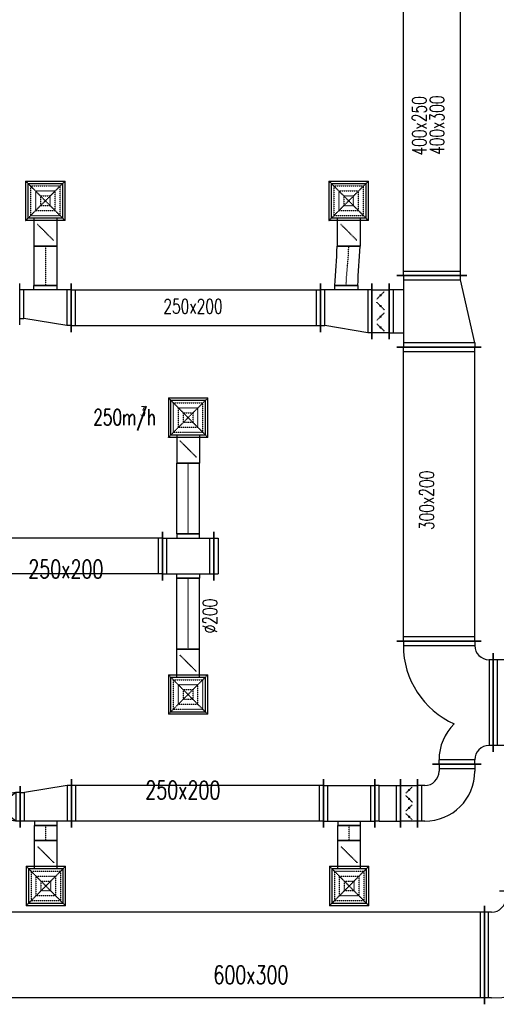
# Model space of a CAD drawing. Extents: x -7228 to 74941, y -112898 to 85621.
# Tile 55 of 256: x 33464 to 33798, y -55153 to -54464. Entities that reach past the tile are written whole.
import ezdxf

# ---------------------------------------------------------------- set-up
doc = ezdxf.new("R2010")
doc.units = 0
doc.linetypes.add('DASHDOT', pattern=[1, 0.5, -0.25, 0, -0.25])
doc.linetypes.add('DASHED', pattern=[0.75, 0.5, -0.25])
doc.layers.get('0').update_dxf_attribs({"color": 101, "linetype": 'CONTINUOUS'})
for name, color, linetype in [('BB-went-opis', 8, 'CONTINUOUS'), ('E35', 6, 'CONTINUOUS'), ('FLUID-N17', 7, 'CONTINUOUS'), ('FLUID-N17-SYM', 7, 'CONTINUOUS'), ('FLUID-W17', 7, 'CONTINUOUS'), ('FLUID-W17-SYM', 7, 'CONTINUOUS')]:
    doc.layers.add(name, color=color, linetype=linetype)
doc.styles.add('tab-bud$0$ROMANS', font='romans', dxfattribs={"width": 0.7})
doc.linetypes.add('ZIGZAG', pattern='A,0.00254,-5.08,[131,ltypeshp.shx,S=5.08,R=0,X=-5.08,Y=0],-10.16,[131,ltypeshp.shx,S=5.08,R=180,X=5.08,Y=0],-5.08', length=20.32254)

# ---------------------------------------------------------------- blocks, each defined once
blk = doc.blocks.new('*U5170')
at = {"color": 0, "linetype": 'ByBlock', "lineweight": -2, "ltscale": 2}
for p, q in [((350, 350), (400, 350)), ((350, -250), (400, -250)), ((-350, -400), (-350, -350)), ((250, -400), (250, -350))]:
    blk.add_line(p, q, dxfattribs=at)
at = {"color": 4, "linetype": 'Continuous', "ltscale": 2}
for p, q in [((370, 350), (370, -250)), ((250, -370), (-350, -370))]:
    blk.add_line(p, q, dxfattribs=at)
at = {"color": 5, "linetype": 'Continuous', "lineweight": -2, "ltscale": 2}
for p, q in [((400, 395), (400, -295)), ((295, -400), (-395, -400))]:
    blk.add_line(p, q, dxfattribs=at)
at = {"color": 0, "linetype": 'ByBlock', "lineweight": -2, "ltscale": 2}
for radius in [700, 100]:
    blk.add_arc((350, -350), radius, 90, 180, dxfattribs=at)
blk = doc.blocks.new('*U5171')
at = {"color": 5, "linetype": 'Continuous', "lineweight": -2, "ltscale": 2}
for p, q in [((-3055, -345), (-3055, 345)), ((3055, 345), (3055, -345))]:
    blk.add_line(p, q, dxfattribs=at)
at = {"color": 0, "linetype": 'ByBlock', "lineweight": -2, "ltscale": 2}
for p, q in [((-3055, 300), (3055, 300)), ((-3055, -300), (3055, -300))]:
    blk.add_line(p, q, dxfattribs=at)
at = {"color": 4, "linetype": 'Continuous', "ltscale": 2}
for p, q in [((-3025, -300), (-3025, 300)), ((3025, 300), (3025, -300))]:
    blk.add_line(p, q, dxfattribs=at)
blk = doc.blocks.new('*U5187')
at = {"color": 4, "linetype": 'Continuous', "ltscale": 2}
for p, q in [((-138.5, 138.5), (138.5, 138.5)), ((-138.5, 138.5), (-138.5, -138.5)), ((138.5, -138.5), (138.5, 138.5)), ((138.5, -138.5), (-138.5, -138.5))]:
    blk.add_line(p, q, dxfattribs=at)
at = {"color": 4, "linetype": 'DASHED', "ltscale": 2}
for p, q in [((-138.5, 138.5), (0, 0)), ((138.5, 138.5), (0, 0)), ((-103.9, 103.9), (103.9, 103.9)), ((-103.9, 103.9), (-103.9, -103.9)), ((-69.2, 69.2), (69.2, 69.2)), ((-69.2, 69.2), (-69.2, -69.2)), ((69.2, -69.2), (69.2, 69.2)), ((103.9, -103.9), (103.9, 103.9)), ((-138.5, -138.5), (0, 0)), ((-34.6, 34.6), (34.6, 34.6)), ((-34.6, 34.6), (-34.6, -34.6)), ((138.5, -138.5), (0, 0)), ((34.6, -34.6), (34.6, 34.6)), ((34.6, -34.6), (-34.6, -34.6)), ((103.9, -103.9), (-103.9, -103.9)), ((69.2, -69.2), (-69.2, -69.2)), ((0, -219), (-56.6, -162.4)), ((0, -219), (56.6, -275.6))]:
    blk.add_line(p, q, dxfattribs=at)
at = {"color": 0, "linetype": 'ByBlock', "lineweight": -2, "ltscale": 2}
for p, q in [((-120, -120), (-120, 120)), ((120, 120), (-120, 120)), ((120, 120), (120, -120)), ((-120, -120), (120, -120)), ((-80, -120), (-80, -318)), ((80, -120), (80, -318))]:
    blk.add_line(p, q, dxfattribs=at)
at = {"color": 5, "linetype": 'Continuous', "lineweight": -2, "ltscale": 2}
blk.add_line((80, -318), (-80, -318), dxfattribs=at)
at = {"color": 4, "linetype": 'Continuous', "ltscale": 2}
blk.add_lwpolyline([(-2.5, -219, 5, 5, 1), (2.5, -219, 5, 5, 1)], format="xyseb", close=True, dxfattribs=at)
blk = doc.blocks.new('*U5186')
at = {"color": 4, "linetype": 'Continuous', "ltscale": 2}
for p, q in [((-138.5, 138.5), (138.5, 138.5)), ((-138.5, 138.5), (-138.5, -138.5)), ((138.5, -138.5), (138.5, 138.5)), ((138.5, -138.5), (-138.5, -138.5))]:
    blk.add_line(p, q, dxfattribs=at)
at = {"color": 4, "linetype": 'DASHED', "ltscale": 2}
for p, q in [((-138.5, 138.5), (0, 0)), ((138.5, 138.5), (0, 0)), ((-103.9, 103.9), (103.9, 103.9)), ((-103.9, 103.9), (-103.9, -103.9)), ((-69.2, 69.2), (69.2, 69.2)), ((-69.2, 69.2), (-69.2, -69.2)), ((69.2, -69.2), (69.2, 69.2)), ((103.9, -103.9), (103.9, 103.9)), ((-138.5, -138.5), (0, 0)), ((-34.6, 34.6), (34.6, 34.6)), ((-34.6, 34.6), (-34.6, -34.6)), ((138.5, -138.5), (0, 0)), ((34.6, -34.6), (34.6, 34.6)), ((34.6, -34.6), (-34.6, -34.6)), ((103.9, -103.9), (-103.9, -103.9)), ((69.2, -69.2), (-69.2, -69.2)), ((0, -219), (-56.6, -162.4)), ((0, -219), (56.6, -275.6))]:
    blk.add_line(p, q, dxfattribs=at)
at = {"color": 0, "linetype": 'ByBlock', "lineweight": -2, "ltscale": 2}
for p, q in [((-120, -120), (-120, 120)), ((120, 120), (-120, 120)), ((120, 120), (120, -120)), ((-120, -120), (120, -120)), ((-80, -120), (-80, -318)), ((80, -120), (80, -318))]:
    blk.add_line(p, q, dxfattribs=at)
at = {"color": 5, "linetype": 'Continuous', "lineweight": -2, "ltscale": 2}
blk.add_line((80, -318), (-80, -318), dxfattribs=at)
at = {"color": 4, "linetype": 'Continuous', "ltscale": 2}
blk.add_lwpolyline([(-2.5, -219, 5, 5, 1), (2.5, -219, 5, 5, 1)], format="xyseb", close=True, dxfattribs=at)
blk = doc.blocks.new('*U5190')
at = {"color": 5, "linetype": 'Continuous', "lineweight": -2, "ltscale": 2}
for p, q in [((-180, -170), (-180, 170)), ((-80, 155), (80, 155)), ((180, 170), (180, -170)), ((80, -155), (-80, -155))]:
    blk.add_line(p, q, dxfattribs=at)
at = {"color": 0, "linetype": 'ByBlock', "lineweight": -2, "ltscale": 2}
for p, q in [((-80, 155), (-80, 125)), ((80, 125), (80, 155)), ((-180, 125), (180, 125)), ((-180, -125), (180, -125)), ((-80, -155), (-80, -125)), ((80, -125), (80, -155))]:
    blk.add_line(p, q, dxfattribs=at)
at = {"color": 4, "linetype": 'Continuous', "ltscale": 2}
for p, q in [((-150, -125), (-150, 125)), ((150, 125), (150, -125))]:
    blk.add_line(p, q, dxfattribs=at)
blk = doc.blocks.new('*U5192')
at = {"color": 5, "linetype": 'Continuous', "lineweight": -2, "ltscale": 2}
for p, q in [((-670.5, -170), (-670.5, 170)), ((670.5, 170), (670.5, -170))]:
    blk.add_line(p, q, dxfattribs=at)
at = {"color": 0, "linetype": 'ByBlock', "lineweight": -2, "ltscale": 2}
for p, q in [((-670.5, 125), (670.5, 125)), ((-670.5, -125), (670.5, -125))]:
    blk.add_line(p, q, dxfattribs=at)
at = {"color": 4, "linetype": 'Continuous', "ltscale": 2}
for p, q in [((-640.5, -125), (-640.5, 125)), ((640.5, 125), (640.5, -125))]:
    blk.add_line(p, q, dxfattribs=at)
blk = doc.blocks.new('*U5197')
at = {"color": 5, "linetype": 'Continuous', "lineweight": -2, "ltscale": 2}
for p, q in [((-80, 0), (80, 0)), ((80, -495.9), (-80, -495.9))]:
    blk.add_line(p, q, dxfattribs=at)
at = {"color": 5, "linetype": 'ZIGZAG', "lineweight": -2, "ltscale": 0.4}
for points in [[(80, -495.9), (80, 0)], [(-80, -495.9), (-80, 0)]]:
    blk.add_spline(points, degree=3, dxfattribs=at)
at = {"layer": 'FLUID-N17-SYM', "color": 2, "linetype": 'DASHDOT', "ltscale": 2, "start_tangent": (0, 1), "end_tangent": (0, 1)}
blk.add_spline([(0, -495.9), (0, 0)], degree=3, dxfattribs=at)
blk = doc.blocks.new('*U5198')
at = {"color": 5, "linetype": 'Continuous', "lineweight": -2, "ltscale": 2}
for p, q in [((-80, 0), (80, 0)), ((80, -495.9), (-80, -495.9))]:
    blk.add_line(p, q, dxfattribs=at)
at = {"color": 5, "linetype": 'ZIGZAG', "lineweight": -2, "ltscale": 0.4}
for points in [[(-80, -495.9), (-80, 0)], [(80, -495.9), (80, 0)]]:
    blk.add_spline(points, degree=3, dxfattribs=at)
at = {"layer": 'FLUID-N17-SYM', "color": 2, "linetype": 'DASHDOT', "ltscale": 2, "start_tangent": (0, 1), "end_tangent": (0, 1)}
blk.add_spline([(0, -495.9), (0, 0)], degree=3, dxfattribs=at)
blk = doc.blocks.new('*U5199')
at = {"color": 5, "linetype": 'Continuous', "lineweight": -2, "ltscale": 2}
blk.add_line((0, -170), (0, 170), dxfattribs=at)
at = {"color": 0, "linetype": 'ByBlock', "lineweight": -2, "ltscale": 2}
for p, q in [((0, 125), (30, 125)), ((30, 125), (30, -125)), ((0, -125), (30, -125))]:
    blk.add_line(p, q, dxfattribs=at)
blk = doc.blocks.new('*U5376')
at = {"color": 1, "linetype": 'Continuous', "lineweight": -2, "ltscale": 2}
for p, q in [((-732.5, -345), (-732.5, 345)), ((732.5, 345), (732.5, -345))]:
    blk.add_line(p, q, dxfattribs=at)
at = {"color": 0, "linetype": 'ByBlock', "lineweight": -2, "ltscale": 2}
for p, q in [((-732.5, 300), (732.5, 300)), ((-732.5, -300), (732.5, -300))]:
    blk.add_line(p, q, dxfattribs=at)
at = {"color": 4, "linetype": 'Continuous', "ltscale": 2}
for p, q in [((-702.5, -300), (-702.5, 300)), ((702.5, 300), (702.5, -300))]:
    blk.add_line(p, q, dxfattribs=at)
blk = doc.blocks.new('*U5377')
at = {"color": 1, "linetype": 'Continuous', "lineweight": -2, "ltscale": 2}
for p, q in [((430, 360), (430, -230)), ((-430, -230), (-430, 110)), ((345, -315), (-345, -315))]:
    blk.add_line(p, q, dxfattribs=at)
at = {"color": 4, "linetype": 'Continuous', "ltscale": 2}
for p, q in [((400, 315), (400, -185)), ((-400, -185), (-400, 65)), ((300, -285), (-300, -285))]:
    blk.add_line(p, q, dxfattribs=at)
at = {"color": 0, "linetype": 'ByBlock', "lineweight": -2, "ltscale": 2}
for p, q in [((430, 315), (400, 315)), ((-430, 65), (-400, 65)), ((-430, -185), (-400, -185)), ((430, -185), (400, -185)), ((-300, -315), (-300, -285)), ((300, -315), (300, -285))]:
    blk.add_line(p, q, dxfattribs=at)
for centre, radius, start, end in [((400, -285), 600, 90, 156.07294), ((-400, -285), 350, 44.04863, 90), ((-400, -285), 100, 0, 90), ((400, -285), 100, 90, 180)]:
    blk.add_arc(centre, radius, start, end, dxfattribs=at)
blk = doc.blocks.new('*U5378')
at = {"color": 1, "linetype": 'Continuous', "lineweight": -2, "ltscale": 2}
for p, q in [((225, 220), (225, -120)), ((120, -225), (-220, -225))]:
    blk.add_line(p, q, dxfattribs=at)
at = {"color": 0, "linetype": 'ByBlock', "lineweight": -2, "ltscale": 2}
for p, q in [((175, 175), (225, 175)), ((175, -75), (225, -75)), ((-175, -225), (-175, -175)), ((75, -225), (75, -175))]:
    blk.add_line(p, q, dxfattribs=at)
at = {"color": 4, "linetype": 'Continuous', "ltscale": 2}
for p, q in [((195, 175), (195, -75)), ((75, -195), (-175, -195))]:
    blk.add_line(p, q, dxfattribs=at)
at = {"color": 0, "linetype": 'ByBlock', "lineweight": -2, "ltscale": 2}
for radius in [350, 100]:
    blk.add_arc((175, -175), radius, 90, 180, dxfattribs=at)
blk = doc.blocks.new('*U5379')
at = {"color": 1, "linetype": 'Continuous', "lineweight": -2, "ltscale": 2}
for p, q in [((-60, -170), (-60, 170)), ((60, 170), (60, -170))]:
    blk.add_line(p, q, dxfattribs=at)
at = {"color": 0, "linetype": 'ByBlock', "lineweight": -2, "ltscale": 2}
for p, q in [((-60, 125), (60, 125)), ((60, -125), (-60, -125))]:
    blk.add_line(p, q, dxfattribs=at)
at = {"color": 4, "linetype": 'DASHED', "ltscale": 2}
for p, q in [((0, 93.8), (-22.1, 115.8)), ((0, 93.8), (22.1, 71.7)), ((0, 31.2), (-22.1, 9.2)), ((0, 31.2), (22.1, 53.3)), ((0, -31.2), (-22.1, -9.2)), ((0, -31.2), (22.1, -53.3)), ((0, -93.8), (-22.1, -115.8)), ((0, -93.8), (22.1, -71.7))]:
    blk.add_line(p, q, dxfattribs=at)
at = {"color": 4, "linetype": 'Continuous', "ltscale": 2}
for points in [[(-4, 93.8, 8, 8, 1), (4, 93.8, 8, 8, 1)], [(-4, 31.2, 8, 8, 1), (4, 31.2, 8, 8, 1)], [(-4, -31.2, 8, 8, 1), (4, -31.2, 8, 8, 1)], [(-4, -93.8, 8, 8, 1), (4, -93.8, 8, 8, 1)]]:
    blk.add_lwpolyline(points, format="xyseb", close=True, dxfattribs=at)
blk = doc.blocks.new('*U5380')
at = {"color": 1, "linetype": 'Continuous', "lineweight": -2, "ltscale": 2}
for p, q in [((-180, -170), (-180, 170)), ((180, 170), (180, -170)), ((80, -155), (-80, -155))]:
    blk.add_line(p, q, dxfattribs=at)
at = {"color": 0, "linetype": 'ByBlock', "lineweight": -2, "ltscale": 2}
for p, q in [((-180, 125), (180, 125)), ((-180, -125), (180, -125)), ((-80, -125), (-80, -155)), ((80, -155), (80, -125))]:
    blk.add_line(p, q, dxfattribs=at)
at = {"color": 4, "linetype": 'Continuous', "ltscale": 2}
for p, q in [((-150, -125), (-150, 125)), ((150, 125), (150, -125))]:
    blk.add_line(p, q, dxfattribs=at)
blk = doc.blocks.new('*U5381')
at = {"color": 1, "linetype": 'Continuous', "lineweight": -2, "ltscale": 2}
for p, q in [((-90, -170), (-90, 170)), ((90, 170), (90, -170))]:
    blk.add_line(p, q, dxfattribs=at)
at = {"color": 0, "linetype": 'ByBlock', "lineweight": -2, "ltscale": 2}
for p, q in [((-60, 125), (-90, 125)), ((-60, 125), (60, 125)), ((60, 125), (90, 125)), ((-60, -125), (-90, -125)), ((-60, -125), (60, -125)), ((60, -125), (90, -125))]:
    blk.add_line(p, q, dxfattribs=at)
at = {"color": 4, "linetype": 'Continuous', "ltscale": 2}
for p, q in [((-60, -125), (-60, 125)), ((60, 125), (60, -125))]:
    blk.add_line(p, q, dxfattribs=at)
blk = doc.blocks.new('*U5382')
at = {"color": 4, "linetype": 'Continuous', "ltscale": 2}
for p, q in [((-138.5, 138.5), (138.5, 138.5)), ((-138.5, 138.5), (-138.5, -138.5)), ((138.5, -138.5), (138.5, 138.5)), ((138.5, -138.5), (-138.5, -138.5))]:
    blk.add_line(p, q, dxfattribs=at)
at = {"color": 4, "linetype": 'DASHED', "ltscale": 2}
for p, q in [((-138.5, 138.5), (0, 0)), ((138.5, 138.5), (0, 0)), ((-103.9, 103.9), (103.9, 103.9)), ((-103.9, 103.9), (-103.9, -103.9)), ((-69.2, 69.2), (69.2, 69.2)), ((-69.2, 69.2), (-69.2, -69.2)), ((69.2, -69.2), (69.2, 69.2)), ((103.9, -103.9), (103.9, 103.9)), ((-138.5, -138.5), (0, 0)), ((-34.6, 34.6), (34.6, 34.6)), ((-34.6, 34.6), (-34.6, -34.6)), ((138.5, -138.5), (0, 0)), ((34.6, -34.6), (34.6, 34.6)), ((34.6, -34.6), (-34.6, -34.6)), ((103.9, -103.9), (-103.9, -103.9)), ((69.2, -69.2), (-69.2, -69.2)), ((0, -219), (-56.6, -162.4)), ((0, -219), (56.6, -275.6))]:
    blk.add_line(p, q, dxfattribs=at)
at = {"color": 0, "linetype": 'ByBlock', "lineweight": -2, "ltscale": 2}
for p, q in [((-120, -120), (-120, 120)), ((120, 120), (-120, 120)), ((120, 120), (120, -120)), ((-120, -120), (120, -120)), ((-80, -120), (-80, -318)), ((80, -120), (80, -318))]:
    blk.add_line(p, q, dxfattribs=at)
at = {"color": 1, "linetype": 'Continuous', "lineweight": -2, "ltscale": 2}
blk.add_line((80, -318), (-80, -318), dxfattribs=at)
at = {"color": 4, "linetype": 'Continuous', "ltscale": 2}
blk.add_lwpolyline([(-2.5, -219, 5, 5, 1), (2.5, -219, 5, 5, 1)], format="xyseb", close=True, dxfattribs=at)
blk = doc.blocks.new('*U5383')
at = {"color": 1, "linetype": 'Continuous', "lineweight": -2, "ltscale": 2}
for p, q in [((-882.5, -170), (-882.5, 170)), ((882.5, 170), (882.5, -170))]:
    blk.add_line(p, q, dxfattribs=at)
at = {"color": 0, "linetype": 'ByBlock', "lineweight": -2, "ltscale": 2}
for p, q in [((-882.5, 125), (882.5, 125)), ((-882.5, -125), (882.5, -125))]:
    blk.add_line(p, q, dxfattribs=at)
at = {"color": 4, "linetype": 'Continuous', "ltscale": 2}
for p, q in [((-852.5, -125), (-852.5, 125)), ((852.5, 125), (852.5, -125))]:
    blk.add_line(p, q, dxfattribs=at)
blk = doc.blocks.new('*U5384')
at = {"color": 1, "linetype": 'Continuous', "lineweight": -2, "ltscale": 2}
for p, q in [((180, 170), (180, -170)), ((-180, -170), (-180, 120)), ((80, -155), (-80, -155))]:
    blk.add_line(p, q, dxfattribs=at)
at = {"color": 0, "linetype": 'ByBlock', "lineweight": -2, "ltscale": 2}
for p, q in [((-180, 75), (-150, 75)), ((150, 125), (-150, 75)), ((180, 125), (150, 125)), ((180, -125), (-180, -125)), ((-80, -125), (-80, -155)), ((80, -155), (80, -125))]:
    blk.add_line(p, q, dxfattribs=at)
at = {"color": 4, "linetype": 'Continuous', "ltscale": 2}
for p, q in [((-150, -125), (-150, 75)), ((150, 125), (150, -125))]:
    blk.add_line(p, q, dxfattribs=at)
blk = doc.blocks.new('*U5385')
at = {"color": 1, "linetype": 'Continuous', "lineweight": -2, "ltscale": 2}
for p, q in [((-100, -145), (-100, 145)), ((100, 80), (100, -80))]:
    blk.add_line(p, q, dxfattribs=at)
at = {"color": 0, "linetype": 'ByBlock', "lineweight": -2, "ltscale": 2}
for p, q in [((-100, 100), (-70, 100)), ((-70, 100), (60, 80)), ((60, 80), (100, 80)), ((-100, -100), (-70, -100)), ((-70, -100), (60, -80)), ((60, -80), (100, -80))]:
    blk.add_line(p, q, dxfattribs=at)
at = {"color": 4, "linetype": 'Continuous', "ltscale": 2}
for p, q in [((-70, -100), (-70, 100)), ((-70, 100), (60, 0)), ((60, 80), (60, -80)), ((-70, -100), (60, 0))]:
    blk.add_line(p, q, dxfattribs=at)
blk = doc.blocks.new('*U5388')
at = {"color": 4, "linetype": 'Continuous', "ltscale": 2}
for p, q in [((-138.5, 138.5), (138.5, 138.5)), ((-138.5, 138.5), (-138.5, -138.5)), ((138.5, -138.5), (138.5, 138.5)), ((138.5, -138.5), (-138.5, -138.5))]:
    blk.add_line(p, q, dxfattribs=at)
at = {"color": 4, "linetype": 'DASHED', "ltscale": 2}
for p, q in [((-138.5, 138.5), (0, 0)), ((138.5, 138.5), (0, 0)), ((-103.9, 103.9), (103.9, 103.9)), ((-103.9, 103.9), (-103.9, -103.9)), ((-69.2, 69.2), (69.2, 69.2)), ((-69.2, 69.2), (-69.2, -69.2)), ((69.2, -69.2), (69.2, 69.2)), ((103.9, -103.9), (103.9, 103.9)), ((-138.5, -138.5), (0, 0)), ((-34.6, 34.6), (34.6, 34.6)), ((-34.6, 34.6), (-34.6, -34.6)), ((138.5, -138.5), (0, 0)), ((34.6, -34.6), (34.6, 34.6)), ((34.6, -34.6), (-34.6, -34.6)), ((103.9, -103.9), (-103.9, -103.9)), ((69.2, -69.2), (-69.2, -69.2)), ((0, -219), (-56.6, -162.4)), ((0, -219), (56.6, -275.6))]:
    blk.add_line(p, q, dxfattribs=at)
at = {"color": 0, "linetype": 'ByBlock', "lineweight": -2, "ltscale": 2}
for p, q in [((-120, -120), (-120, 120)), ((120, 120), (-120, 120)), ((120, 120), (120, -120)), ((-120, -120), (120, -120)), ((-80, -120), (-80, -318)), ((80, -120), (80, -318))]:
    blk.add_line(p, q, dxfattribs=at)
at = {"color": 1, "linetype": 'Continuous', "lineweight": -2, "ltscale": 2}
blk.add_line((80, -318), (-80, -318), dxfattribs=at)
at = {"color": 4, "linetype": 'Continuous', "ltscale": 2}
blk.add_lwpolyline([(-2.5, -219, 5, 5, 1), (2.5, -219, 5, 5, 1)], format="xyseb", close=True, dxfattribs=at)
blk = doc.blocks.new('*U5390')
at = {"color": 1, "linetype": 'Continuous', "lineweight": -2, "ltscale": 2}
for p, q in [((-1029, -295), (-1029, 295)), ((1029, 295), (1029, -295))]:
    blk.add_line(p, q, dxfattribs=at)
at = {"color": 0, "linetype": 'ByBlock', "lineweight": -2, "ltscale": 2}
for p, q in [((-1029, 250), (1029, 250)), ((-1029, -250), (1029, -250))]:
    blk.add_line(p, q, dxfattribs=at)
at = {"color": 4, "linetype": 'Continuous', "ltscale": 2}
for p, q in [((-999, -250), (-999, 250)), ((999, 250), (999, -250))]:
    blk.add_line(p, q, dxfattribs=at)
blk = doc.blocks.new('*U5391')
at = {"color": 1, "linetype": 'Continuous', "lineweight": -2, "ltscale": 2}
for p, q in [((250, 295), (250, -295)), ((-250, -295), (-250, 195)), ((195, -350), (-195, -350))]:
    blk.add_line(p, q, dxfattribs=at)
at = {"color": 0, "linetype": 'ByBlock', "lineweight": -2, "ltscale": 2}
for p, q in [((220, 250), (-220, 150)), ((220, 250), (250, 250)), ((-220, 150), (-250, 150)), ((-250, -250), (250, -250)), ((-150, -250), (-150, -350)), ((150, -350), (150, -250))]:
    blk.add_line(p, q, dxfattribs=at)
at = {"color": 4, "linetype": 'Continuous', "ltscale": 2}
for p, q in [((220, 250), (220, -250)), ((-220, -250), (-220, 150)), ((150, -320), (-150, -320))]:
    blk.add_line(p, q, dxfattribs=at)
blk = doc.blocks.new('*U5396')
at = {"color": 1, "linetype": 'Continuous', "lineweight": -2, "ltscale": 2}
for p, q in [((-180, -195), (-180, 195)), ((180, 145), (180, -195)), ((80, -180), (-80, -180))]:
    blk.add_line(p, q, dxfattribs=at)
at = {"color": 0, "linetype": 'ByBlock', "lineweight": -2, "ltscale": 2}
for p, q in [((-180, 150), (-150, 150)), ((-150, 150), (150, 100)), ((180, 100), (150, 100)), ((-180, -150), (180, -150)), ((-80, -180), (-80, -150)), ((80, -150), (80, -180))]:
    blk.add_line(p, q, dxfattribs=at)
at = {"color": 4, "linetype": 'Continuous', "ltscale": 2}
for p, q in [((-150, -150), (-150, 150)), ((150, 100), (150, -150))]:
    blk.add_line(p, q, dxfattribs=at)
blk = doc.blocks.new('*U5397')
at = {"color": 1, "linetype": 'Continuous', "lineweight": -2, "ltscale": 2}
for p, q in [((-180, -170), (-180, 170)), ((180, 120), (180, -170)), ((80, -155), (-80, -155))]:
    blk.add_line(p, q, dxfattribs=at)
at = {"color": 0, "linetype": 'ByBlock', "lineweight": -2, "ltscale": 2}
for p, q in [((-180, 125), (-150, 125)), ((-150, 125), (150, 75)), ((180, 75), (150, 75)), ((-180, -125), (180, -125)), ((-80, -155), (-80, -125)), ((80, -125), (80, -155))]:
    blk.add_line(p, q, dxfattribs=at)
at = {"color": 4, "linetype": 'Continuous', "ltscale": 2}
for p, q in [((-150, -125), (-150, 125)), ((150, 75), (150, -125))]:
    blk.add_line(p, q, dxfattribs=at)
blk = doc.blocks.new('*U5402')
at = {"color": 4, "linetype": 'Continuous', "ltscale": 2}
for p, q in [((-138.5, 138.5), (138.5, 138.5)), ((-138.5, 138.5), (-138.5, -138.5)), ((138.5, -138.5), (138.5, 138.5)), ((138.5, -138.5), (-138.5, -138.5))]:
    blk.add_line(p, q, dxfattribs=at)
at = {"color": 4, "linetype": 'DASHED', "ltscale": 2}
for p, q in [((-138.5, 138.5), (0, 0)), ((138.5, 138.5), (0, 0)), ((-103.9, 103.9), (103.9, 103.9)), ((-103.9, 103.9), (-103.9, -103.9)), ((-69.2, 69.2), (69.2, 69.2)), ((-69.2, 69.2), (-69.2, -69.2)), ((69.2, -69.2), (69.2, 69.2)), ((103.9, -103.9), (103.9, 103.9)), ((-138.5, -138.5), (0, 0)), ((-34.6, 34.6), (34.6, 34.6)), ((-34.6, 34.6), (-34.6, -34.6)), ((138.5, -138.5), (0, 0)), ((34.6, -34.6), (34.6, 34.6)), ((34.6, -34.6), (-34.6, -34.6)), ((103.9, -103.9), (-103.9, -103.9)), ((69.2, -69.2), (-69.2, -69.2)), ((0, -219), (-56.6, -162.4)), ((0, -219), (56.6, -275.6))]:
    blk.add_line(p, q, dxfattribs=at)
at = {"color": 0, "linetype": 'ByBlock', "lineweight": -2, "ltscale": 2}
for p, q in [((-120, -120), (-120, 120)), ((120, 120), (-120, 120)), ((120, 120), (120, -120)), ((-120, -120), (120, -120)), ((-80, -120), (-80, -318)), ((80, -120), (80, -318))]:
    blk.add_line(p, q, dxfattribs=at)
at = {"color": 1, "linetype": 'Continuous', "lineweight": -2, "ltscale": 2}
blk.add_line((80, -318), (-80, -318), dxfattribs=at)
at = {"color": 4, "linetype": 'Continuous', "ltscale": 2}
blk.add_lwpolyline([(-2.5, -219, 5, 5, 1), (2.5, -219, 5, 5, 1)], format="xyseb", close=True, dxfattribs=at)
blk = doc.blocks.new('*U5405')
at = {"color": 4, "linetype": 'Continuous', "ltscale": 2}
for p, q in [((-138.5, 138.5), (138.5, 138.5)), ((-138.5, 138.5), (-138.5, -138.5)), ((138.5, -138.5), (138.5, 138.5)), ((138.5, -138.5), (-138.5, -138.5))]:
    blk.add_line(p, q, dxfattribs=at)
at = {"color": 4, "linetype": 'DASHED', "ltscale": 2}
for p, q in [((-138.5, 138.5), (0, 0)), ((138.5, 138.5), (0, 0)), ((-103.9, 103.9), (103.9, 103.9)), ((-103.9, 103.9), (-103.9, -103.9)), ((-69.2, 69.2), (69.2, 69.2)), ((-69.2, 69.2), (-69.2, -69.2)), ((69.2, -69.2), (69.2, 69.2)), ((103.9, -103.9), (103.9, 103.9)), ((-138.5, -138.5), (0, 0)), ((-34.6, 34.6), (34.6, 34.6)), ((-34.6, 34.6), (-34.6, -34.6)), ((138.5, -138.5), (0, 0)), ((34.6, -34.6), (34.6, 34.6)), ((34.6, -34.6), (-34.6, -34.6)), ((103.9, -103.9), (-103.9, -103.9)), ((69.2, -69.2), (-69.2, -69.2)), ((0, -219), (-56.6, -162.4)), ((0, -219), (56.6, -275.6))]:
    blk.add_line(p, q, dxfattribs=at)
at = {"color": 0, "linetype": 'ByBlock', "lineweight": -2, "ltscale": 2}
for p, q in [((-120, -120), (-120, 120)), ((120, 120), (-120, 120)), ((120, 120), (120, -120)), ((-120, -120), (120, -120)), ((-80, -120), (-80, -318)), ((80, -120), (80, -318))]:
    blk.add_line(p, q, dxfattribs=at)
at = {"color": 1, "linetype": 'Continuous', "lineweight": -2, "ltscale": 2}
blk.add_line((80, -318), (-80, -318), dxfattribs=at)
at = {"color": 4, "linetype": 'Continuous', "ltscale": 2}
blk.add_lwpolyline([(-2.5, -219, 5, 5, 1), (2.5, -219, 5, 5, 1)], format="xyseb", close=True, dxfattribs=at)
blk = doc.blocks.new('*U5392')
at = {"color": 1, "linetype": 'Continuous', "lineweight": -2, "ltscale": 2}
for p, q in [((-80, 275.1), (80, 275.1)), ((80, 0), (-80, 0))]:
    blk.add_line(p, q, dxfattribs=at)
at = {"color": 1, "linetype": 'ZIGZAG', "lineweight": -2, "ltscale": 0.4}
for points in [[(-80, 275.1), (-80, 0)], [(80, 275.1), (80, 0)]]:
    blk.add_spline(points, degree=3, dxfattribs=at)
at = {"layer": 'FLUID-W17-SYM', "color": 2, "linetype": 'DASHDOT', "ltscale": 2, "start_tangent": (0, -1), "end_tangent": (0, -1)}
blk.add_spline([(0, 275.1), (0, 0)], degree=3, dxfattribs=at)
blk = doc.blocks.new('*U5406')
at = {"color": 1, "linetype": 'Continuous', "lineweight": -2, "ltscale": 2}
for p, q in [((-874, -170), (-874, 170)), ((874, 170), (874, -170))]:
    blk.add_line(p, q, dxfattribs=at)
at = {"color": 0, "linetype": 'ByBlock', "lineweight": -2, "ltscale": 2}
for p, q in [((-874, 125), (874, 125)), ((-874, -125), (874, -125))]:
    blk.add_line(p, q, dxfattribs=at)
at = {"color": 4, "linetype": 'Continuous', "ltscale": 2}
for p, q in [((-844, -125), (-844, 125)), ((844, 125), (844, -125))]:
    blk.add_line(p, q, dxfattribs=at)
blk = doc.blocks.new('*U5407')
at = {"color": 1, "linetype": 'Continuous', "lineweight": -2, "ltscale": 2}
for p, q in [((-60, -195), (-60, 195)), ((60, 195), (60, -195))]:
    blk.add_line(p, q, dxfattribs=at)
at = {"color": 0, "linetype": 'ByBlock', "lineweight": -2, "ltscale": 2}
for p, q in [((-60, 150), (60, 150)), ((60, -150), (-60, -150))]:
    blk.add_line(p, q, dxfattribs=at)
at = {"color": 4, "linetype": 'DASHED', "ltscale": 2}
for p, q in [((0, 112.5), (-26.5, 139)), ((0, 112.5), (26.5, 86)), ((0, 37.5), (-26.5, 11)), ((0, 37.5), (26.5, 64)), ((0, -37.5), (-26.5, -11)), ((0, -37.5), (26.5, -64)), ((0, -112.5), (-26.5, -139)), ((0, -112.5), (26.5, -86))]:
    blk.add_line(p, q, dxfattribs=at)
at = {"color": 4, "linetype": 'Continuous', "ltscale": 2}
for points in [[(-4, 112.5, 8, 8, 1), (4, 112.5, 8, 8, 1)], [(-4, 37.5, 8, 8, 1), (4, 37.5, 8, 8, 1)], [(-4, -37.5, 8, 8, 1), (4, -37.5, 8, 8, 1)], [(-4, -112.5, 8, 8, 1), (4, -112.5, 8, 8, 1)]]:
    blk.add_lwpolyline(points, format="xyseb", close=True, dxfattribs=at)
blk = doc.blocks.new('*U5408')
at = {"color": 1, "linetype": 'Continuous', "lineweight": -2, "ltscale": 2}
for p, q in [((-80, 0), (80, 0)), ((63, -275.4), (-97, -275.4))]:
    blk.add_line(p, q, dxfattribs=at)
at = {"color": 1, "linetype": 'ZIGZAG', "lineweight": -2, "ltscale": 0.4}
for points in [[(63, -275.4), (80, 0)], [(-97, -275.4), (-80, 0)]]:
    blk.add_spline(points, degree=3, dxfattribs=at)
at = {"layer": 'FLUID-W17-SYM', "color": 2, "linetype": 'DASHDOT', "ltscale": 2, "start_tangent": (0, 1), "end_tangent": (0, 1)}
blk.add_spline([(-17, -275.4), (0, 0)], degree=3, dxfattribs=at)
blk = doc.blocks.new('*U5442')
at = {"color": 1, "linetype": 'Continuous', "lineweight": -2, "ltscale": 2}
for p, q in [((-1289.5, -245), (-1289.5, 245)), ((1289.5, 245), (1289.5, -245))]:
    blk.add_line(p, q, dxfattribs=at)
at = {"color": 0, "linetype": 'ByBlock', "lineweight": -2, "ltscale": 2}
for p, q in [((-1289.5, 200), (1289.5, 200)), ((-1289.5, -200), (1289.5, -200))]:
    blk.add_line(p, q, dxfattribs=at)
at = {"color": 4, "linetype": 'Continuous', "ltscale": 2}
for p, q in [((-1259.5, -200), (-1259.5, 200)), ((1259.5, 200), (1259.5, -200))]:
    blk.add_line(p, q, dxfattribs=at)
blk = doc.blocks.new('*U5449')
at = {"color": 1, "linetype": 'Continuous', "lineweight": -2, "ltscale": 2}
for p, q in [((-80, 0), (80, 0)), ((80, -105.2), (-80, -105.2))]:
    blk.add_line(p, q, dxfattribs=at)
at = {"color": 1, "linetype": 'ZIGZAG', "lineweight": -2, "ltscale": 0.4}
for points in [[(80, -105.2), (80, 0)], [(-80, -105.2), (-80, 0)]]:
    blk.add_spline(points, degree=3, dxfattribs=at)
at = {"layer": 'FLUID-W17-SYM', "color": 2, "linetype": 'DASHDOT', "ltscale": 2, "start_tangent": (0, 1), "end_tangent": (0, 1)}
blk.add_spline([(0, -105.2), (0, 0)], degree=3, dxfattribs=at)
blk = doc.blocks.new('*U5450')
at = {"color": 1, "linetype": 'Continuous', "lineweight": -2, "ltscale": 2}
for p, q in [((-80, 0), (80, 0)), ((79.8, -105.2), (-80.2, -105.2))]:
    blk.add_line(p, q, dxfattribs=at)
at = {"color": 1, "linetype": 'ZIGZAG', "lineweight": -2, "ltscale": 0.4}
for points in [[(79.8, -105.2), (80, 0)], [(-80.2, -105.2), (-80, 0)]]:
    blk.add_spline(points, degree=3, dxfattribs=at)
at = {"layer": 'FLUID-W17-SYM', "color": 2, "linetype": 'DASHDOT', "ltscale": 2, "start_tangent": (0, 1), "end_tangent": (0, 1)}
blk.add_spline([(-0.2, -105.2), (0, 0)], degree=3, dxfattribs=at)
blk = doc.blocks.new('A$C44034F9E')
at = {"layer": 'FLUID-N17', "color": 5, "linetype": 'Continuous', "zscale": 0.1}
for name, p, xscale, yscale, rotation in [('*U5187', (1228.4, -3373.93), 0.09999999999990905, 0.1000000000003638, 359.999999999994), ('*U5198', (1228.4, -3405.73), 0.1, 0.1, 359.9999999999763), ('*U5192', (1143.35, -3470.82), 0.1000000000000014, 0.09999999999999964, 180.0000000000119), ('*U5197', (1228.4, -3486.32), 0.1, 0.1, 359.9999999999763), ('*U5186', (1228.4, -3567.71), 0.09999999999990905, 0.1000000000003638, 179.9999999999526), ('*U5170', (1475.97, -3745), 0.1, 0.09999999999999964, 179.9999999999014), ('*U5171', (1130.47, -3750), 0.1, 0.09999999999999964, 179.9999999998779)]:
    blk.add_blockref(name, p, dxfattribs=dict(at, xscale=xscale, yscale=yscale, rotation=rotation))
for name, p, xscale, yscale in [('*U5190', (1228.4, -3470.82), 0.1000000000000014, 0.09999999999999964), ('*U5199', (1246.4, -3470.82), 0.1, 0.1)]:
    blk.add_blockref(name, p, dxfattribs=dict(at, xscale=xscale, yscale=yscale))
at = {"layer": 'FLUID-W17', "color": 1, "linetype": 'Continuous'}
for name, p, xscale, yscale, zscale, rotation in [('*U5442', (1399.22, -3145.62), 0.1, 0.1, 0.1, 89.99999999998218), ('*U5408', (1340.92, -3254.02), 0.1, 0.1, 0.1, 359.9999999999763), ('*U5391', (1404.22, -3299.56), 0.09999999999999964, 0.09999999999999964, 0.1, 269.999999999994), ('*U5397', (1128.4, -3297.03), 0.1000000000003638, 0.1000000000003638, 0.1, 180), ('*U5396', (1339.22, -3299.56, -3630), 0.1000000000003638, 0.1000000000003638, 0.09999999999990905, 180.0000000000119), ('*U5407', (1363.22, -3299.56), 0.1, 0.1, 0.1, 180.0000000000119), ('*U5390', (1404.22, -3427.46), 0.1, 0.1, 0.1, 90.00000000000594), ('*U5377', (1410.72, -3573.38), 0.1, 0.1, 0.09999999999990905, 89.99999999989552), ('*U5376', (1515.47, -3573.38), 0.1, 0.1, 0.1, 179.9999999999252), ('*U5378', (1411.72, -3638.88), 0.1, 0.09999999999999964, 0.1000000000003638, 179.9999999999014), ('*U5383', (1235, -3643.88), 0.1, 0.1, 0.1, 180.0000000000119), ('*U5379', (1383.22, -3643.88), 0.1, 0.1, 0.1, 180.0000000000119), ('*U5385', (1100.75, -3646.38), 0.1, 0.1, 0.1, 180.0000000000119), ('*U5450', (1128.75, -3659.38), 0.1, 0.1, 0.1, 359.9999999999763), ('*U5449', (1341.25, -3659.38), 0.1, 0.1, 0.1, 359.9999999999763), ('*U5388', (1128.73, -3701.7, -3485), 0.09999999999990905, 0.1000000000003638, 0.09999999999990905, 180.0000000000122), ('*U5382', (1341.25, -3701.7, -3485), 0.09999999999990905, 0.1000000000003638, 0.09999999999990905, 180.0000000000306)]:
    blk.add_blockref(name, p, dxfattribs=dict(at, xscale=xscale, yscale=yscale, zscale=zscale, rotation=rotation))
for name, p, xscale, yscale, zscale in [('*U5405', (1128.4, -3222.22), 0.1000000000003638, 0.1000000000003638, 0.1), ('*U5402', (1340.92, -3222.22), 0.1000000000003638, 0.1000000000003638, 0.1), ('*U5392', (1128.4, -3281.53), 0.09999999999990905, 0.1000000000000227, 0.1), ('*U5406', (1233.82, -3297.06), 0.1, 0.1, 0.1), ('*U5384', (1128.75, -3643.88), 0.09999999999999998, 0.1, 0.09999999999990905), ('*U5380', (1341.25, -3643.88, -3630), 0.1000000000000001, 0.1, 0.09999999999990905), ('*U5381', (1368.25, -3643.88), 0.1, 0.1, 0.1)]:
    blk.add_blockref(name, p, dxfattribs=dict(at, xscale=xscale, yscale=yscale, zscale=zscale))
at = {"layer": 'BB-went-opis', "style": 'tab-bud$0$ROMANS', "width": 0.7}
for s, height, rotation, p in [('400x250', 10.109, 90, (1395.48, -3190.5)), ('400x300', 10.109, 90, (1407.85, -3190.12)), ('250m/h', 11.182, 359.94143, (1161.99, -3379.26)), ('3', 6.71, 359.94143, (1194.7, -3372.92)), ('300x200', 10.109, 90, (1400.64, -3452.61, 0)), ('250x200', 12.78, 359.94143, (1116.47, -3486.29, 0)), ('%%c200', 10.109, 90, (1248.82, -3524.88, 0)), ('250x200', 12.78, 359.94143, (1198.44, -3640.97, 0)), ('600x300', 12.78, 359.94143, (1246.14, -3770.24))]:
    blk.add_text(s, height=height, rotation=rotation, dxfattribs=at).set_placement(p)
blk.add_text('250x200', height=10.109, dxfattribs=at).set_placement((1211.04, -3301.11, 0))

msp = doc.modelspace()

# ---------------------------------------------------------------- block references
at = {"layer": 'E35'}
msp.add_blockref('A$C44034F9E', (32353.436, -51368.711), dxfattribs=at)

doc.saveas('drawing.dxf')
